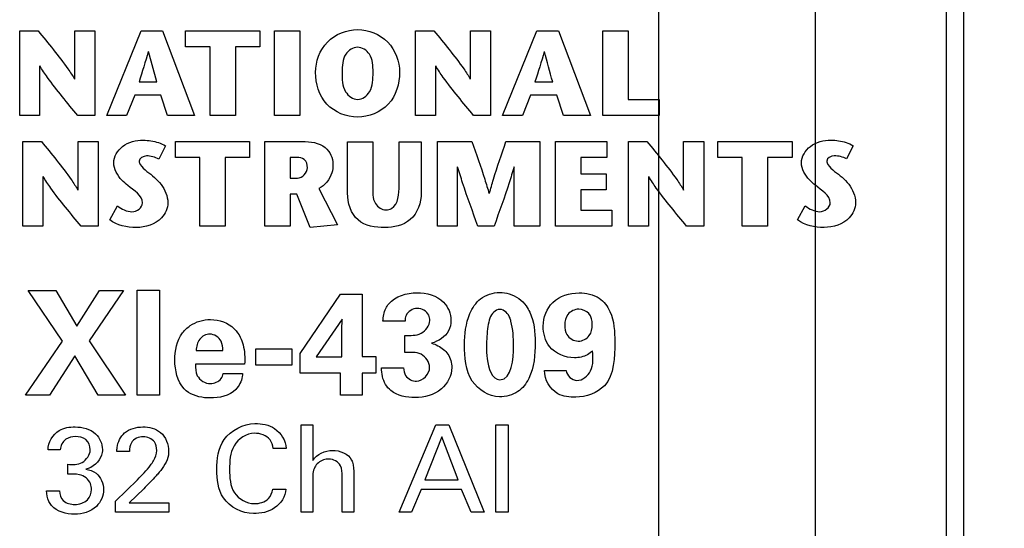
# Model space of a CAD drawing. Header units: inches. Extents: x 0 to 34, y 0 to 22.
# Tile 18 of 36: x 7.4 to 8.5, y 15.6 to 16.2. Entities that reach past the tile are written whole.
import ezdxf

# ---------------------------------------------------------------- set-up
doc = ezdxf.new("R2010")
doc.units = ezdxf.units.IN
doc.header["$LTSCALE"] = 1.87
doc.header["$MEASUREMENT"] = 0
doc.layers.get('0').update_dxf_attribs({"linetype": 'CONTINUOUS'})
doc.layers.add('DIMENSIONS', color=7, linetype='CONTINUOUS')
doc.styles.get("Standard").update_dxf_attribs({"font": 'txt', "width": 0.8})
doc.dimstyles.new('DIMSTYLE_1', dxfattribs={"dimtxt": 0.125, "dimasz": 0.18, "dimexe": 0.125, "dimexo": 0.0625, "dimgap": 0.03125, "dimtad": 0, "dimtih": 1, "dimtoh": 1, "dimlfac": 0.5, "dimzin": 4, "dimdsep": 46, "dimtxsty": 'STANDARD', "dimblk": '_FILLED', "dimblk1": '_FILLED', "dimblk2": '_FILLED', "dimcen": 0.09, "dimadec": 0, "dimazin": 0, "dimtp": 0.001, "dimtm": 0.001, "dimtfac": 1, "dimtofl": 0, "dimtmove": 0, "dimatfit": 3, "dimldrblk": '_FILLED', "dimfxl": 1, "dimtolj": 1, "dimtzin": 4, "dimarcsym": 0})

# ---------------------------------------------------------------- blocks, each defined once
blk = doc.blocks.new('*D8')
at = {"layer": 'DIMENSIONS', "color": 2, "linetype": 'CONTINUOUS'}
blk.add_line((8.2739, 16.7299), (9.1907, 16.7299), dxfattribs=at)
at = {"layer": 'DIMENSIONS', "color": 2, "linetype": 'CONTINUOUS', "insert": (9.2532, 16.7924), "char_height": 0.125, "width": 1.225, "attachment_point": 1, "line_spacing_factor": 0.9}
blk.add_mtext('4.82{\\Ftxt.shx;\\W1.000000;\\H0.125000; }[122.4]', dxfattribs=at)
blk = doc.blocks.new('_FILLED')
at = {"color": 0, "linetype": 'BYBLOCK'}
blk.add_solid([(0, 0), (-1, 0.1736), (-1, -0.1736)], dxfattribs=at)
blk = doc.blocks.new('*D22')
at = {"layer": 'DIMENSIONS', "color": 2, "linetype": 'CONTINUOUS'}
blk.add_line((8.1374, 15.4844), (8.1374, 17.7302), dxfattribs=at)
at = {"layer": 'DIMENSIONS', "color": 2, "linetype": 'CONTINUOUS', "insert": (8.0749, 17.7927), "char_height": 0.125, "width": 1.225, "attachment_point": 1, "rotation": 90, "line_spacing_factor": 0.9}
blk.add_mtext('2X .32{\\Ftxt.shx;\\W1.000000;\\H0.125000; }[8.1]', dxfattribs=at)
blk = doc.blocks.new('*D23')
at = {"layer": 'DIMENSIONS', "color": 2, "linetype": 'CONTINUOUS'}
blk.add_line((8.3174, 15.4844), (8.3174, 17.7302), dxfattribs=at)
at = {"layer": 'DIMENSIONS', "color": 2, "linetype": 'CONTINUOUS', "insert": (8.2549, 17.7927), "char_height": 0.125, "width": 1.325, "attachment_point": 1, "rotation": 90, "line_spacing_factor": 0.9}
blk.add_mtext('2X .41{\\Ftxt.shx;\\W1.000000;\\H0.125000; }[10.4]', dxfattribs=at)

msp = doc.modelspace()

# ---------------------------------------------------------------- linework, layer by layer
at = {"color": 7, "linetype": 'CONTINUOUS'}
for p, q in [((8.4874, 16.9739), (8.4874, 6.8459)), ((8.4674, 16.9139), (8.4674, 6.9059))]:
    msp.add_line(p, q, dxfattribs=at)
at = {"color": 40, "linetype": 'CONTINUOUS'}
for p, q in [((7.4029, 16.0724), (7.4029, 16.1694)), ((7.4029, 16.1694), (7.424, 16.1694)), ((7.4661, 16.1138), (7.4661, 16.1694)), ((7.4661, 16.1694), (7.4892, 16.1694)), ((7.4892, 16.1694), (7.4892, 16.0724)), ((7.5029, 16.0724), (7.5424, 16.1694)), ((7.5424, 16.1694), (7.5668, 16.1694)), ((7.5668, 16.1694), (7.6038, 16.0724)), ((7.5936, 16.1512), (7.5936, 16.1694)), ((7.5936, 16.1694), (7.6789, 16.1694)), ((7.6789, 16.1694), (7.6789, 16.1512)), ((7.6956, 16.0724), (7.6956, 16.1694)), ((7.6956, 16.1694), (7.7249, 16.1694)), ((7.7249, 16.1694), (7.7249, 16.0724)), ((7.8577, 16.0724), (7.8577, 16.1694)), ((7.8577, 16.1694), (7.8789, 16.1694)), ((7.9211, 16.1138), (7.9211, 16.1694)), ((7.9211, 16.1694), (7.9441, 16.1694)), ((7.9441, 16.1694), (7.9441, 16.0724)), ((7.9578, 16.0724), (7.9973, 16.1694)), ((7.9973, 16.1694), (8.0219, 16.1694)), ((8.0219, 16.1694), (8.0587, 16.0724)), ((8.073, 16.0724), (8.073, 16.1694)), ((8.073, 16.1694), (8.1022, 16.1694)), ((8.1022, 16.1694), (8.1022, 16.0905)), ((7.6216, 16.1512), (7.5936, 16.1512)), ((7.6216, 16.0724), (7.6216, 16.1512)), ((7.6508, 16.1512), (7.6508, 16.0724)), ((7.6789, 16.1512), (7.6508, 16.1512)), ((7.5603, 16.1109), (7.551, 16.1456)), ((7.4258, 16.1292), (7.4258, 16.0724)), ((7.8807, 16.1292), (7.8807, 16.0724)), ((7.54, 16.1109), (7.5603, 16.1109)), ((7.995, 16.1109), (8.0154, 16.1109)), ((7.535, 16.0955), (7.5257, 16.0724)), ((7.5651, 16.0955), (7.535, 16.0955)), ((7.5727, 16.0724), (7.5651, 16.0955)), ((7.99, 16.0955), (7.9807, 16.0724)), ((8.02, 16.0955), (7.99, 16.0955)), ((8.0277, 16.0724), (8.02, 16.0955)), ((8.1022, 16.0905), (8.1377, 16.0905)), ((8.1377, 16.0905), (8.1377, 16.0724)), ((7.4258, 16.0724), (7.4029, 16.0724)), ((7.4892, 16.0724), (7.4696, 16.0724)), ((7.5257, 16.0724), (7.5029, 16.0724)), ((7.6038, 16.0724), (7.5727, 16.0724)), ((7.6508, 16.0724), (7.6216, 16.0724)), ((7.7249, 16.0724), (7.6956, 16.0724)), ((7.8807, 16.0724), (7.8577, 16.0724)), ((7.9441, 16.0724), (7.9245, 16.0724)), ((7.9807, 16.0724), (7.9578, 16.0724)), ((8.0587, 16.0724), (8.0277, 16.0724)), ((8.1377, 16.0724), (8.073, 16.0724)), ((7.4066, 15.9453), (7.4066, 16.0424)), ((7.4066, 16.0424), (7.4278, 16.0424)), ((7.4699, 15.9867), (7.4699, 16.0424)), ((7.4699, 16.0424), (7.4929, 16.0424)), ((7.4929, 16.0424), (7.4929, 15.9453)), ((7.5703, 16.0374), (7.5628, 16.0221)), ((7.5818, 16.0242), (7.5818, 16.0424)), ((7.5818, 16.0424), (7.667, 16.0424)), ((7.667, 16.0424), (7.667, 16.0242)), ((7.6844, 15.9453), (7.6844, 16.0424)), ((7.6844, 16.0424), (7.7277, 16.0424)), ((7.7796, 15.9829), (7.7796, 16.0422)), ((7.7796, 16.0422), (7.8088, 16.0422)), ((7.8088, 16.0422), (7.8088, 15.9915)), ((7.839, 15.9919), (7.839, 16.0422)), ((7.839, 16.0422), (7.8643, 16.0422)), ((7.8643, 16.0422), (7.8643, 15.9836)), ((7.8829, 15.9453), (7.8829, 16.0424)), ((7.8829, 16.0424), (7.9225, 16.0424)), ((7.9617, 16.0424), (8.0005, 16.0424)), ((8.0005, 16.0424), (8.0005, 15.9453)), ((8.0186, 15.9453), (8.0186, 16.0423)), ((8.0186, 16.0423), (8.0775, 16.0423)), ((8.0775, 16.0423), (8.0775, 16.0242)), ((8.1025, 15.9453), (8.1025, 16.0424)), ((8.1025, 16.0424), (8.1237, 16.0424)), ((8.1658, 15.9867), (8.1658, 16.0424)), ((8.1658, 16.0424), (8.1889, 16.0424)), ((8.1889, 16.0424), (8.1889, 15.9453)), ((8.2051, 16.0242), (8.2051, 16.0424)), ((8.2051, 16.0424), (8.2904, 16.0424)), ((8.2904, 16.0424), (8.2904, 16.0242)), ((8.3607, 16.0375), (8.3531, 16.0223)), ((7.6098, 16.0242), (7.5818, 16.0242)), ((7.6098, 15.9453), (7.6098, 16.0242)), ((7.639, 16.0242), (7.639, 15.9453)), ((7.667, 16.0242), (7.639, 16.0242)), ((7.7137, 16.0242), (7.7137, 16.0004)), ((7.7214, 16.0242), (7.7137, 16.0242)), ((8.0479, 16.0242), (8.0479, 16.0051)), ((8.0775, 16.0242), (8.0479, 16.0242)), ((8.2331, 16.0242), (8.2051, 16.0242)), ((8.2331, 15.9453), (8.2331, 16.0242)), ((8.2623, 16.0242), (8.2623, 15.9453)), ((8.2904, 16.0242), (8.2623, 16.0242)), ((7.9058, 16.0133), (7.9058, 15.9453)), ((7.9713, 15.9453), (7.9713, 16.0133)), ((7.4296, 16.0022), (7.4296, 15.9453)), ((7.7137, 16.0004), (7.722, 16.0004)), ((8.0479, 16.0051), (8.0769, 16.0051)), ((8.0769, 16.0051), (8.0769, 15.9869)), ((8.1255, 16.0022), (8.1255, 15.9453)), ((7.7466, 15.9884), (7.768, 15.9468)), ((7.7137, 15.9821), (7.7137, 15.9453)), ((7.7213, 15.9821), (7.7137, 15.9821)), ((7.7367, 15.9437), (7.7213, 15.9821)), ((8.0479, 15.9869), (8.0479, 15.9635)), ((8.0769, 15.9869), (8.0479, 15.9869)), ((7.5064, 15.9524), (7.5153, 15.9685)), ((8.2968, 15.9525), (8.3056, 15.9686)), ((8.0479, 15.9635), (8.0834, 15.9635)), ((8.0834, 15.9635), (8.0834, 15.9453)), ((7.4296, 15.9453), (7.4066, 15.9453)), ((7.4929, 15.9453), (7.4734, 15.9453)), ((7.639, 15.9453), (7.6098, 15.9453)), ((7.7137, 15.9453), (7.6844, 15.9453)), ((7.768, 15.9468), (7.7367, 15.9437)), ((7.9058, 15.9453), (7.8829, 15.9453)), ((7.948, 15.9453), (7.9295, 15.9453)), ((8.0005, 15.9453), (7.9713, 15.9453)), ((8.0834, 15.9453), (8.0186, 15.9453)), ((8.1255, 15.9453), (8.1025, 15.9453)), ((8.1889, 15.9453), (8.1693, 15.9453)), ((8.2623, 15.9453), (8.2331, 15.9453)), ((7.452, 15.8133), (7.4125, 15.8715)), ((7.4125, 15.8715), (7.4443, 15.8715)), ((7.4443, 15.8715), (7.4687, 15.8305)), ((7.4687, 15.8305), (7.4947, 15.8715)), ((7.5223, 15.8715), (7.4827, 15.8135)), ((7.4947, 15.8715), (7.5223, 15.8715)), ((7.5379, 15.751), (7.5379, 15.8718)), ((7.5379, 15.8718), (7.5637, 15.8718)), ((7.5637, 15.8718), (7.5637, 15.751)), ((7.7251, 15.7988), (7.7717, 15.8673)), ((7.7717, 15.8673), (7.7965, 15.8673)), ((7.7965, 15.8673), (7.7963, 15.7955)), ((7.7733, 15.8385), (7.7437, 15.795)), ((7.773, 15.8257), (7.7733, 15.8385)), ((7.8457, 15.8363), (7.8202, 15.8363)), ((7.773, 15.795), (7.773, 15.8257)), ((7.8454, 15.8002), (7.8454, 15.8197)), ((7.4097, 15.751), (7.452, 15.8133)), ((7.4827, 15.8135), (7.5246, 15.751)), ((7.4662, 15.7963), (7.4373, 15.751)), ((7.493, 15.751), (7.4662, 15.7963)), ((7.6057, 15.8023), (7.6362, 15.8023)), ((7.6742, 15.7857), (7.6742, 15.8045)), ((7.6742, 15.8045), (7.7155, 15.8045)), ((7.7155, 15.8045), (7.7155, 15.7857)), ((7.7251, 15.7764), (7.7251, 15.7988)), ((7.6613, 15.7868), (7.6049, 15.7868)), ((7.7155, 15.7857), (7.6742, 15.7857)), ((7.7437, 15.795), (7.773, 15.795)), ((7.7963, 15.7955), (7.8122, 15.7955)), ((7.8122, 15.7955), (7.8122, 15.7764)), ((7.6367, 15.776), (7.6591, 15.776)), ((7.7717, 15.7764), (7.7251, 15.7764)), ((7.7717, 15.751), (7.7717, 15.7764)), ((7.7963, 15.7764), (7.7963, 15.751)), ((7.8122, 15.7764), (7.7963, 15.7764)), ((7.8187, 15.7827), (7.844, 15.7827)), ((8.0059, 15.7794), (8.031, 15.7794)), ((7.4373, 15.751), (7.4097, 15.751)), ((7.5246, 15.751), (7.493, 15.751)), ((7.5637, 15.751), (7.5379, 15.751)), ((7.7963, 15.751), (7.7717, 15.751)), ((7.7265, 15.6167), (7.7265, 15.7169)), ((7.7265, 15.7169), (7.7397, 15.7169)), ((7.7397, 15.7169), (7.7397, 15.6762)), ((7.839, 15.6167), (7.8812, 15.7171)), ((7.8812, 15.7171), (7.8961, 15.7171)), ((7.8961, 15.7171), (7.9367, 15.6167)), ((7.9502, 15.6167), (7.9502, 15.7171)), ((7.9502, 15.7171), (7.9641, 15.7171)), ((7.9641, 15.7171), (7.9641, 15.6167)), ((7.8881, 15.7033), (7.8686, 15.6541)), ((7.9066, 15.6541), (7.8881, 15.7033)), ((7.4494, 15.6884), (7.4354, 15.6884)), ((7.5291, 15.6866), (7.5145, 15.6866)), ((7.7092, 15.69), (7.6943, 15.69)), ((7.4582, 15.6605), (7.4582, 15.6718)), ((7.7867, 15.6604), (7.7867, 15.6167)), ((7.5131, 15.6294), (7.5383, 15.6541)), ((7.7397, 15.6537), (7.7397, 15.6167)), ((7.7733, 15.6167), (7.7733, 15.658)), ((7.8686, 15.6541), (7.9066, 15.6541)), ((7.4338, 15.6415), (7.4486, 15.6415)), ((7.5454, 15.6437), (7.5286, 15.6277)), ((7.6936, 15.6431), (7.7089, 15.6431)), ((7.8642, 15.6428), (7.8533, 15.6167)), ((7.9107, 15.6428), (7.8642, 15.6428)), ((7.9216, 15.6167), (7.9107, 15.6428)), ((7.5131, 15.6167), (7.5131, 15.6294)), ((7.5286, 15.6277), (7.5743, 15.6277)), ((7.5743, 15.6277), (7.5743, 15.6167)), ((7.5743, 15.6167), (7.5131, 15.6167)), ((7.7397, 15.6167), (7.7265, 15.6167)), ((7.7867, 15.6167), (7.7733, 15.6167)), ((7.8533, 15.6167), (7.839, 15.6167)), ((7.9367, 15.6167), (7.9216, 15.6167)), ((7.9641, 15.6167), (7.9502, 15.6167))]:
    msp.add_line(p, q, dxfattribs=at)
for points, knots in [([(7.424, 16.1694), (7.4357, 16.155), (7.4506, 16.1372), (7.4637, 16.118), (7.4659, 16.1138)], [0, 0, 0, 0, 0.798973, 1, 1, 1, 1]), ([(7.7429, 16.1218), (7.7429, 16.1343), (7.7524, 16.1606), (7.7787, 16.1709), (7.7912, 16.1709)], [0, 0, 0, 0, 0.499077, 1, 1, 1, 1]), ([(7.7912, 16.1709), (7.8037, 16.1709), (7.8299, 16.1605), (7.8394, 16.1342), (7.8394, 16.1218)], [0, 0, 0, 0, 0.500589, 1, 1, 1, 1]), ([(7.8789, 16.1694), (7.8906, 16.155), (7.9056, 16.1373), (7.9186, 16.118), (7.9207, 16.1138)], [0, 0, 0, 0, 0.799129, 1, 1, 1, 1]), ([(7.7912, 16.1506), (7.786, 16.1506), (7.7736, 16.1424), (7.7735, 16.1289), (7.7735, 16.1218)], [0, 0, 0, 0, 0.424678, 1, 1, 1, 1]), ([(7.8089, 16.1218), (7.8089, 16.1289), (7.8088, 16.1424), (7.7964, 16.1506), (7.7912, 16.1506)], [0, 0, 0, 0, 0.575036, 1, 1, 1, 1]), ([(7.4696, 16.0724), (7.4577, 16.0867), (7.4422, 16.1049), (7.4287, 16.1246), (7.4261, 16.1292)], [0, 0, 0, 0, 0.779649, 1, 1, 1, 1]), ([(7.9245, 16.0724), (7.9127, 16.0867), (7.8971, 16.1049), (7.8836, 16.1246), (7.881, 16.1292)], [0, 0, 0, 0, 0.779932, 1, 1, 1, 1]), ([(7.7912, 16.0705), (7.7784, 16.0705), (7.7509, 16.0811), (7.7429, 16.1089), (7.7429, 16.1218)], [0, 0, 0, 0, 0.49723, 1, 1, 1, 1]), ([(7.7735, 16.1218), (7.7735, 16.1142), (7.773, 16.1002), (7.7858, 16.0908), (7.7912, 16.0908)], [0, 0, 0, 0, 0.583244, 1, 1, 1, 1]), ([(7.7912, 16.0908), (7.7966, 16.0908), (7.8093, 16.1002), (7.8089, 16.1142), (7.8089, 16.1218)], [0, 0, 0, 0, 0.416437, 1, 1, 1, 1]), ([(7.8394, 16.1218), (7.8394, 16.1089), (7.8315, 16.0811), (7.8039, 16.0705), (7.7912, 16.0705)], [0, 0, 0, 0, 0.503024, 1, 1, 1, 1]), ([(7.4278, 16.0424), (7.4395, 16.028), (7.4544, 16.0102), (7.4674, 15.9909), (7.4696, 15.9867)], [0, 0, 0, 0, 0.798803, 1, 1, 1, 1]), ([(7.511, 16.0179), (7.511, 16.025), (7.5204, 16.0404), (7.5367, 16.0439), (7.545, 16.0439)], [0, 0, 0, 0, 0.461435, 1, 1, 1, 1]), ([(7.545, 16.0439), (7.5479, 16.0439), (7.5566, 16.0431), (7.5654, 16.0405), (7.5703, 16.0374)], [0, 0, 0, 0, 0.331667, 1, 1, 1, 1]), ([(7.7277, 16.0424), (7.7367, 16.0424), (7.7547, 16.0404), (7.7629, 16.0234), (7.7629, 16.0164)], [0, 0, 0, 0, 0.563706, 1, 1, 1, 1]), ([(7.9225, 16.0424), (7.9276, 16.028), (7.9346, 16.0082), (7.9407, 15.9881), (7.9423, 15.9826)], [0, 0, 0, 0, 0.729141, 1, 1, 1, 1]), ([(7.9426, 15.9826), (7.9441, 15.9881), (7.9499, 16.0082), (7.9568, 16.0279), (7.9617, 16.0424)], [0, 0, 0, 0, 0.270781, 1, 1, 1, 1]), ([(8.1237, 16.0424), (8.1354, 16.028), (8.1504, 16.0102), (8.1634, 15.9909), (8.1656, 15.9867)], [0, 0, 0, 0, 0.798891, 1, 1, 1, 1]), ([(8.3013, 16.0179), (8.3013, 16.0251), (8.3107, 16.0405), (8.327, 16.044), (8.3352, 16.044)], [0, 0, 0, 0, 0.462556, 1, 1, 1, 1]), ([(8.3352, 16.044), (8.3382, 16.044), (8.3469, 16.0432), (8.3557, 16.0406), (8.3607, 16.0375)], [0, 0, 0, 0, 0.331082, 1, 1, 1, 1]), ([(7.7336, 16.0123), (7.7336, 16.0157), (7.7315, 16.023), (7.7243, 16.0242), (7.7214, 16.0242)], [0, 0, 0, 0, 0.538401, 1, 1, 1, 1]), ([(7.5271, 15.9919), (7.5248, 15.9939), (7.5169, 16.0003), (7.511, 16.0106), (7.511, 16.0179)], [0, 0, 0, 0, 0.294379, 1, 1, 1, 1]), ([(7.54, 16.0198), (7.54, 16.0184), (7.5441, 16.0102), (7.5523, 16.0062), (7.5576, 16.0012)], [0, 0, 0, 0, 0.161602, 1, 1, 1, 1]), ([(7.7629, 16.0164), (7.7629, 16.0131), (7.7618, 16.0018), (7.7536, 15.9919), (7.7466, 15.9884)], [0, 0, 0, 0, 0.300673, 1, 1, 1, 1]), ([(7.9295, 15.9453), (7.9234, 15.9618), (7.9151, 15.9843), (7.908, 16.0071), (7.9061, 16.0133)], [0, 0, 0, 0, 0.732625, 1, 1, 1, 1]), ([(7.971, 16.0133), (7.9692, 16.0071), (7.9621, 15.9843), (7.954, 15.9618), (7.948, 15.9453)], [0, 0, 0, 0, 0.267412, 1, 1, 1, 1]), ([(8.3174, 15.9921), (8.3151, 15.9941), (8.3072, 16.0005), (8.3013, 16.0107), (8.3013, 16.0179)], [0, 0, 0, 0, 0.294976, 1, 1, 1, 1]), ([(8.3303, 16.0199), (8.3303, 16.0185), (8.3344, 16.0102), (8.3426, 16.0063), (8.3479, 16.0013)], [0, 0, 0, 0, 0.16189, 1, 1, 1, 1]), ([(7.4734, 15.9453), (7.4615, 15.9597), (7.4459, 15.9778), (7.4325, 15.9976), (7.4299, 16.0022)], [0, 0, 0, 0, 0.780105, 1, 1, 1, 1]), ([(7.5576, 16.0012), (7.5603, 15.9987), (7.5684, 15.991), (7.5731, 15.9796), (7.5731, 15.9721)], [0, 0, 0, 0, 0.331286, 1, 1, 1, 1]), ([(8.1693, 15.9453), (8.1574, 15.9597), (8.1419, 15.9778), (8.1284, 15.9976), (8.1258, 16.0022)], [0, 0, 0, 0, 0.779767, 1, 1, 1, 1]), ([(8.3479, 16.0013), (8.3506, 15.9988), (8.3587, 15.9911), (8.3634, 15.9797), (8.3634, 15.9722)], [0, 0, 0, 0, 0.330917, 1, 1, 1, 1]), ([(7.8088, 15.9915), (7.8088, 15.9846), (7.8073, 15.9717), (7.8191, 15.9638), (7.8238, 15.9638)], [0, 0, 0, 0, 0.592903, 1, 1, 1, 1]), ([(7.8238, 15.9638), (7.826, 15.9638), (7.838, 15.9672), (7.839, 15.9826), (7.839, 15.9919)], [0, 0, 0, 0, 0.195487, 1, 1, 1, 1]), ([(7.8224, 15.9435), (7.8118, 15.9435), (7.7873, 15.9473), (7.7796, 15.9719), (7.7796, 15.9829)], [0, 0, 0, 0, 0.4928, 1, 1, 1, 1]), ([(7.8643, 15.9836), (7.8643, 15.9725), (7.8562, 15.9486), (7.8326, 15.9435), (7.8224, 15.9435)], [0, 0, 0, 0, 0.521585, 1, 1, 1, 1]), ([(7.5731, 15.9721), (7.5731, 15.9658), (7.5657, 15.9488), (7.5473, 15.9436), (7.5369, 15.9436)], [0, 0, 0, 0, 0.378302, 1, 1, 1, 1]), ([(8.3634, 15.9722), (8.3634, 15.9659), (8.356, 15.9489), (8.3376, 15.9437), (8.3273, 15.9437)], [0, 0, 0, 0, 0.378598, 1, 1, 1, 1]), ([(7.8594, 15.8688), (7.8702, 15.8688), (7.8906, 15.8636), (7.8985, 15.8446), (7.8985, 15.8371)], [0, 0, 0, 0, 0.594562, 1, 1, 1, 1]), ([(7.914, 15.8088), (7.914, 15.821), (7.9163, 15.8405), (7.9312, 15.8643), (7.9468, 15.869), (7.9545, 15.869)], [0, 0, 0, 0, 0.451936, 0.711778, 1, 1, 1, 1]), ([(7.9545, 15.869), (7.9582, 15.869), (7.9698, 15.8676), (7.9804, 15.8602), (7.9848, 15.8536)], [0, 0, 0, 0, 0.318928, 1, 1, 1, 1]), ([(8.0045, 15.8305), (8.0045, 15.8403), (8.0126, 15.8622), (8.035, 15.8686), (8.0457, 15.8686)], [0, 0, 0, 0, 0.477186, 1, 1, 1, 1]), ([(8.0457, 15.8686), (8.0537, 15.8686), (8.0692, 15.8656), (8.086, 15.8431), (8.0867, 15.8239), (8.0867, 15.812)], [0, 0, 0, 0, 0.303872, 0.54894, 1, 1, 1, 1]), ([(7.8202, 15.8363), (7.8207, 15.8412), (7.8218, 15.8484), (7.8257, 15.8543), (7.827, 15.856)], [0, 0, 0, 0, 0.696962, 1, 1, 1, 1]), ([(7.9848, 15.8536), (7.9864, 15.8513), (7.9938, 15.8387), (7.9953, 15.8234), (7.9953, 15.8117)], [0, 0, 0, 0, 0.190831, 1, 1, 1, 1]), ([(7.8598, 15.8508), (7.8547, 15.8508), (7.8467, 15.8459), (7.8457, 15.8385), (7.8457, 15.8363)], [0, 0, 0, 0, 0.703433, 1, 1, 1, 1]), ([(7.8742, 15.837), (7.8742, 15.839), (7.8731, 15.8464), (7.8649, 15.8508), (7.8598, 15.8508)], [0, 0, 0, 0, 0.286752, 1, 1, 1, 1]), ([(7.9673, 15.8362), (7.9671, 15.8373), (7.9656, 15.8433), (7.9598, 15.8496), (7.9547, 15.8496)], [0, 0, 0, 0, 0.188348, 1, 1, 1, 1]), ([(8.0453, 15.8498), (8.0407, 15.8498), (8.031, 15.8455), (8.0292, 15.8358), (8.0292, 15.8315)], [0, 0, 0, 0, 0.515193, 1, 1, 1, 1]), ([(8.0608, 15.8322), (8.0608, 15.8366), (8.0589, 15.8461), (8.0495, 15.8498), (8.0453, 15.8498)], [0, 0, 0, 0, 0.5123, 1, 1, 1, 1]), ([(7.5812, 15.7912), (7.5812, 15.802), (7.5844, 15.8181), (7.5954, 15.8287), (7.5987, 15.831)], [0, 0, 0, 0, 0.728594, 1, 1, 1, 1]), ([(7.6223, 15.838), (7.632, 15.838), (7.6468, 15.8328), (7.6546, 15.8212), (7.6563, 15.8177)], [0, 0, 0, 0, 0.709118, 1, 1, 1, 1]), ([(7.8454, 15.8197), (7.8517, 15.8198), (7.8647, 15.8186), (7.8742, 15.831), (7.8742, 15.837)], [0, 0, 0, 0, 0.514716, 1, 1, 1, 1]), ([(7.8985, 15.8371), (7.8985, 15.833), (7.8961, 15.8203), (7.8839, 15.8131), (7.8762, 15.8108)], [0, 0, 0, 0, 0.339602, 1, 1, 1, 1]), ([(7.9432, 15.8397), (7.9422, 15.8365), (7.9399, 15.8258), (7.9394, 15.8148), (7.9394, 15.8072)], [0, 0, 0, 0, 0.302404, 1, 1, 1, 1]), ([(8.0403, 15.794), (8.0299, 15.794), (8.0093, 15.8024), (8.0045, 15.8223), (8.0045, 15.8305)], [0, 0, 0, 0, 0.561829, 1, 1, 1, 1]), ([(8.0292, 15.8315), (8.0292, 15.8278), (8.0304, 15.8186), (8.0397, 15.8132), (8.0448, 15.8132)], [0, 0, 0, 0, 0.416437, 1, 1, 1, 1]), ([(8.0448, 15.8132), (8.0496, 15.8132), (8.0592, 15.8181), (8.0608, 15.8278), (8.0608, 15.8322)], [0, 0, 0, 0, 0.521243, 1, 1, 1, 1]), ([(7.6215, 15.8212), (7.6171, 15.8212), (7.6077, 15.8165), (7.6059, 15.8069), (7.6057, 15.8023)], [0, 0, 0, 0, 0.488875, 1, 1, 1, 1]), ([(7.6362, 15.8023), (7.6362, 15.806), (7.6357, 15.8151), (7.6265, 15.8212), (7.6215, 15.8212)], [0, 0, 0, 0, 0.423497, 1, 1, 1, 1]), ([(7.6563, 15.8177), (7.6577, 15.8149), (7.6613, 15.805), (7.6617, 15.7942), (7.6613, 15.7868)], [0, 0, 0, 0, 0.294226, 1, 1, 1, 1]), ([(7.9542, 15.7492), (7.9421, 15.7492), (7.9155, 15.7664), (7.914, 15.7947), (7.914, 15.8088)], [0, 0, 0, 0, 0.46034, 1, 1, 1, 1]), ([(7.9953, 15.8117), (7.9953, 15.7977), (7.9937, 15.7762), (7.9762, 15.7527), (7.9615, 15.7492), (7.9542, 15.7492)], [0, 0, 0, 0, 0.502098, 0.736863, 1, 1, 1, 1]), ([(8.0867, 15.812), (8.0867, 15.7949), (8.086, 15.7602), (8.0537, 15.7489), (8.0418, 15.7489)], [0, 0, 0, 0, 0.591475, 1, 1, 1, 1]), ([(7.874, 15.783), (7.874, 15.789), (7.865, 15.8018), (7.8517, 15.8002), (7.8454, 15.8002)], [0, 0, 0, 0, 0.485219, 1, 1, 1, 1]), ([(7.89, 15.8037), (7.8919, 15.8021), (7.8973, 15.7964), (7.8995, 15.7882), (7.8995, 15.7828)], [0, 0, 0, 0, 0.310991, 1, 1, 1, 1]), ([(7.9394, 15.8072), (7.9394, 15.8024), (7.9393, 15.7895), (7.9454, 15.7689), (7.9548, 15.7689)], [0, 0, 0, 0, 0.337675, 1, 1, 1, 1]), ([(8.0613, 15.802), (8.0595, 15.8003), (8.0534, 15.7957), (8.0455, 15.794), (8.0403, 15.794)], [0, 0, 0, 0, 0.328359, 1, 1, 1, 1]), ([(8.0432, 15.768), (8.0496, 15.768), (8.0635, 15.7793), (8.0616, 15.7943), (8.0613, 15.802)], [0, 0, 0, 0, 0.454097, 1, 1, 1, 1]), ([(7.6049, 15.7868), (7.6049, 15.7823), (7.6049, 15.7713), (7.6161, 15.7644), (7.622, 15.7644)], [0, 0, 0, 0, 0.433586, 1, 1, 1, 1]), ([(7.622, 15.7644), (7.6265, 15.7644), (7.634, 15.7675), (7.6362, 15.774), (7.6367, 15.776)], [0, 0, 0, 0, 0.685451, 1, 1, 1, 1]), ([(7.6591, 15.776), (7.659, 15.7748), (7.6584, 15.7681), (7.655, 15.7617), (7.6512, 15.7577)], [0, 0, 0, 0, 0.176934, 1, 1, 1, 1]), ([(7.8294, 15.7564), (7.827, 15.7583), (7.8205, 15.7659), (7.8187, 15.7761), (7.8187, 15.7827)], [0, 0, 0, 0, 0.318343, 1, 1, 1, 1]), ([(7.844, 15.7827), (7.8442, 15.7795), (7.8454, 15.7712), (7.8543, 15.7672), (7.859, 15.7672)], [0, 0, 0, 0, 0.400132, 1, 1, 1, 1]), ([(7.8995, 15.7828), (7.8995, 15.7737), (7.8889, 15.7536), (7.8679, 15.7485), (7.8573, 15.7485)], [0, 0, 0, 0, 0.463008, 1, 1, 1, 1]), ([(8.0418, 15.7489), (8.0349, 15.7489), (8.0166, 15.75), (8.0059, 15.7691), (8.0059, 15.7794)], [0, 0, 0, 0, 0.402093, 1, 1, 1, 1]), ([(7.6217, 15.7479), (7.6195, 15.7479), (7.609, 15.7484), (7.5979, 15.7523), (7.592, 15.7584)], [0, 0, 0, 0, 0.202113, 1, 1, 1, 1]), ([(7.6293, 15.6658), (7.6293, 15.6776), (7.6329, 15.7046), (7.6599, 15.7185), (7.6732, 15.7185)], [0, 0, 0, 0, 0.469764, 1, 1, 1, 1]), ([(7.6732, 15.7185), (7.681, 15.7185), (7.6987, 15.7157), (7.7085, 15.6988), (7.7092, 15.69)], [0, 0, 0, 0, 0.469019, 1, 1, 1, 1]), ([(7.4354, 15.6884), (7.4357, 15.697), (7.4447, 15.7126), (7.4603, 15.7147), (7.4665, 15.7147)], [0, 0, 0, 0, 0.578812, 1, 1, 1, 1]), ([(7.4665, 15.7147), (7.4748, 15.7147), (7.4911, 15.7108), (7.4979, 15.6953), (7.4979, 15.6887)], [0, 0, 0, 0, 0.559125, 1, 1, 1, 1]), ([(7.5145, 15.6866), (7.5146, 15.6881), (7.5149, 15.6958), (7.5187, 15.7036), (7.5234, 15.7078)], [0, 0, 0, 0, 0.184549, 1, 1, 1, 1]), ([(7.5443, 15.7147), (7.5514, 15.7147), (7.5678, 15.7111), (7.574, 15.6945), (7.574, 15.6866)], [0, 0, 0, 0, 0.474315, 1, 1, 1, 1]), ([(7.6726, 15.7074), (7.6635, 15.7074), (7.6448, 15.6946), (7.6441, 15.6751), (7.6441, 15.6659)], [0, 0, 0, 0, 0.499827, 1, 1, 1, 1]), ([(7.6943, 15.69), (7.6938, 15.6935), (7.6908, 15.7038), (7.6791, 15.7074), (7.6726, 15.7074)], [0, 0, 0, 0, 0.355868, 1, 1, 1, 1]), ([(7.4669, 15.7036), (7.4631, 15.7036), (7.4541, 15.7018), (7.4499, 15.693), (7.4494, 15.6884)], [0, 0, 0, 0, 0.454477, 1, 1, 1, 1]), ([(7.4839, 15.6884), (7.4839, 15.6927), (7.4805, 15.702), (7.4711, 15.7036), (7.4669, 15.7036)], [0, 0, 0, 0, 0.501059, 1, 1, 1, 1]), ([(7.5448, 15.7035), (7.5397, 15.7035), (7.53, 15.6991), (7.5291, 15.69), (7.5291, 15.6866)], [0, 0, 0, 0, 0.606218, 1, 1, 1, 1]), ([(7.5603, 15.6878), (7.5603, 15.6911), (7.5587, 15.6998), (7.5496, 15.7035), (7.5448, 15.7035)], [0, 0, 0, 0, 0.411396, 1, 1, 1, 1]), ([(7.4582, 15.6718), (7.4637, 15.6713), (7.4758, 15.6711), (7.4839, 15.6827), (7.4839, 15.6884)], [0, 0, 0, 0, 0.491192, 1, 1, 1, 1]), ([(7.4979, 15.6887), (7.4979, 15.6866), (7.4967, 15.6762), (7.4867, 15.6679), (7.4787, 15.6661)], [0, 0, 0, 0, 0.209356, 1, 1, 1, 1]), ([(7.5532, 15.6707), (7.5544, 15.6723), (7.558, 15.6774), (7.5603, 15.6836), (7.5603, 15.6878)], [0, 0, 0, 0, 0.332935, 1, 1, 1, 1]), ([(7.574, 15.6866), (7.574, 15.6851), (7.5738, 15.6761), (7.5678, 15.6684), (7.5632, 15.6626)], [0, 0, 0, 0, 0.167804, 1, 1, 1, 1]), ([(7.7583, 15.6777), (7.7562, 15.6777), (7.7496, 15.6769), (7.744, 15.6722), (7.7419, 15.6684)], [0, 0, 0, 0, 0.332856, 1, 1, 1, 1]), ([(7.7733, 15.658), (7.7733, 15.6621), (7.7736, 15.6721), (7.7634, 15.6777), (7.7583, 15.6777)], [0, 0, 0, 0, 0.449596, 1, 1, 1, 1]), ([(7.7843, 15.6766), (7.7847, 15.6759), (7.7868, 15.6708), (7.7867, 15.6651), (7.7867, 15.6604)], [0, 0, 0, 0, 0.150197, 1, 1, 1, 1]), ([(7.4787, 15.6661), (7.483, 15.6655), (7.4942, 15.6619), (7.4993, 15.6496), (7.4993, 15.6427)], [0, 0, 0, 0, 0.381809, 1, 1, 1, 1]), ([(7.5632, 15.6626), (7.5621, 15.6612), (7.5562, 15.6548), (7.5503, 15.6485), (7.5454, 15.6437)], [0, 0, 0, 0, 0.20731, 1, 1, 1, 1]), ([(7.6714, 15.6152), (7.6585, 15.6152), (7.6323, 15.6286), (7.6293, 15.6546), (7.6293, 15.6658)], [0, 0, 0, 0, 0.536043, 1, 1, 1, 1]), ([(7.6441, 15.6659), (7.6441, 15.6568), (7.645, 15.6374), (7.6638, 15.6266), (7.6725, 15.6266)], [0, 0, 0, 0, 0.512357, 1, 1, 1, 1]), ([(7.4854, 15.6428), (7.4854, 15.6451), (7.4844, 15.653), (7.4768, 15.6587), (7.4715, 15.6598)], [0, 0, 0, 0, 0.294467, 1, 1, 1, 1]), ([(7.4395, 15.6244), (7.4383, 15.6258), (7.4348, 15.6309), (7.434, 15.6372), (7.4338, 15.6415)], [0, 0, 0, 0, 0.308298, 1, 1, 1, 1]), ([(7.4486, 15.6415), (7.4485, 15.6374), (7.4517, 15.6279), (7.4616, 15.6257), (7.4662, 15.6257)], [0, 0, 0, 0, 0.463402, 1, 1, 1, 1]), ([(7.4993, 15.6427), (7.4993, 15.6357), (7.4921, 15.6193), (7.4748, 15.6144), (7.466, 15.6144)], [0, 0, 0, 0, 0.439781, 1, 1, 1, 1]), ([(7.4662, 15.6257), (7.4714, 15.6257), (7.4819, 15.6286), (7.4854, 15.6387), (7.4854, 15.6428)], [0, 0, 0, 0, 0.553657, 1, 1, 1, 1]), ([(7.7089, 15.6431), (7.7081, 15.6348), (7.6976, 15.6184), (7.6798, 15.6152), (7.6714, 15.6152)], [0, 0, 0, 0, 0.497338, 1, 1, 1, 1])]:
    msp.add_open_spline(points, degree=3, knots=knots, dxfattribs=at)
for points in [[(7.5506, 16.1456), (7.5475, 16.1339), (7.5436, 16.1225), (7.54, 16.1109)], [(8.0057, 16.1456), (8.0025, 16.1339), (7.9986, 16.1225), (7.995, 16.1109)], [(8.0154, 16.1109), (8.0121, 16.1225), (8.0088, 16.134), (8.0059, 16.1456)], [(7.5485, 16.0258), (7.5451, 16.0258), (7.54, 16.0232), (7.54, 16.0198)], [(7.5628, 16.0221), (7.5586, 16.0247), (7.5534, 16.0258), (7.5485, 16.0258)], [(8.3389, 16.0259), (8.3354, 16.0259), (8.3303, 16.0234), (8.3303, 16.0199)], [(8.3531, 16.0223), (8.3489, 16.0248), (8.3438, 16.0259), (8.3389, 16.0259)], [(7.722, 16.0004), (7.7276, 16.0004), (7.7336, 16.0068), (7.7336, 16.0123)], [(7.5441, 15.9718), (7.5441, 15.9806), (7.5337, 15.9861), (7.5271, 15.9919)], [(8.3344, 15.9719), (8.3344, 15.9807), (8.324, 15.9862), (8.3174, 15.9921)], [(7.5153, 15.9685), (7.52, 15.9649), (7.5259, 15.9617), (7.5319, 15.9617)], [(7.5319, 15.9617), (7.5372, 15.9617), (7.5441, 15.9665), (7.5441, 15.9718)], [(8.3056, 15.9686), (8.3104, 15.965), (8.3163, 15.9618), (8.3223, 15.9618)], [(8.3223, 15.9618), (8.3276, 15.9618), (8.3344, 15.9667), (8.3344, 15.9719)], [(7.5369, 15.9436), (7.5263, 15.9436), (7.5147, 15.9458), (7.5064, 15.9524)], [(8.3273, 15.9437), (8.3167, 15.9437), (8.305, 15.9459), (8.2968, 15.9525)], [(7.827, 15.856), (7.8344, 15.8649), (7.8478, 15.8688), (7.8594, 15.8688)], [(7.9547, 15.8496), (7.9496, 15.8496), (7.9448, 15.8445), (7.9432, 15.8397)], [(7.5987, 15.831), (7.6055, 15.8355), (7.6141, 15.838), (7.6223, 15.838)], [(7.9703, 15.8075), (7.9703, 15.8171), (7.9699, 15.8269), (7.9673, 15.8362)], [(7.8762, 15.8108), (7.8811, 15.8093), (7.886, 15.807), (7.89, 15.8037)], [(7.9548, 15.7689), (7.9687, 15.7689), (7.9703, 15.7936), (7.9703, 15.8075)], [(7.592, 15.7584), (7.5841, 15.7667), (7.5812, 15.7797), (7.5812, 15.7912)], [(7.859, 15.7672), (7.8663, 15.7672), (7.874, 15.7757), (7.874, 15.783)], [(8.031, 15.7794), (8.0315, 15.7738), (8.0376, 15.768), (8.0432, 15.768)], [(7.6512, 15.7577), (7.644, 15.7502), (7.632, 15.7479), (7.6217, 15.7479)], [(7.8573, 15.7485), (7.8477, 15.7485), (7.8369, 15.7503), (7.8294, 15.7564)], [(7.5234, 15.7078), (7.529, 15.7125), (7.537, 15.7147), (7.5443, 15.7147)], [(7.7397, 15.6762), (7.744, 15.6835), (7.7539, 15.6878), (7.7624, 15.6878)], [(7.7624, 15.6878), (7.7706, 15.6878), (7.7808, 15.684), (7.7843, 15.6766)], [(7.4715, 15.6598), (7.4671, 15.6607), (7.4626, 15.6606), (7.4582, 15.6605)], [(7.5383, 15.6541), (7.5436, 15.6593), (7.5488, 15.6647), (7.5532, 15.6707)], [(7.7419, 15.6684), (7.7395, 15.6641), (7.7397, 15.6587), (7.7397, 15.6537)], [(7.6888, 15.6326), (7.6914, 15.6354), (7.693, 15.6393), (7.6936, 15.6431)], [(7.6725, 15.6266), (7.6783, 15.6266), (7.6847, 15.6284), (7.6888, 15.6326)], [(7.466, 15.6144), (7.4565, 15.6144), (7.4457, 15.6172), (7.4395, 15.6244)]]:
    msp.add_open_spline(points, degree=3, dxfattribs=at)

# ---------------------------------------------------------------- dimensions: what is measured, and where the dimension line sits
at = {"layer": 'DIMENSIONS', "color": 2, "linetype": 'CONTINUOUS'}
for feature_location, picture, middle in [((8.3174, 15.4844), '*D23', (8.3174, 18.4552)), ((8.1374, 15.4844), '*D22', (8.1374, 18.4052))]:
    dim = msp.add_ordinate_dim(feature_location=feature_location, offset=(0, 2.2459), dtype=1, origin=(7.4994, 15.4219), text='2X <>', dimstyle='DIMSTYLE_1', dxfattribs=at)
    dim.commit()
    dim.dimension.update_dxf_attribs({"geometry": picture, "text_midpoint": middle})
dim = msp.add_ordinate_dim(feature_location=(8.2739, 16.7299), offset=(0.9168, 0), dtype=0, origin=(8.2114, 7.0899), dimstyle='DIMSTYLE_1', dxfattribs=at)
dim.commit()
dim.dimension.update_dxf_attribs({"geometry": '*D8', "text_midpoint": (9.8657, 16.7299)})

doc.saveas('drawing.dxf')
